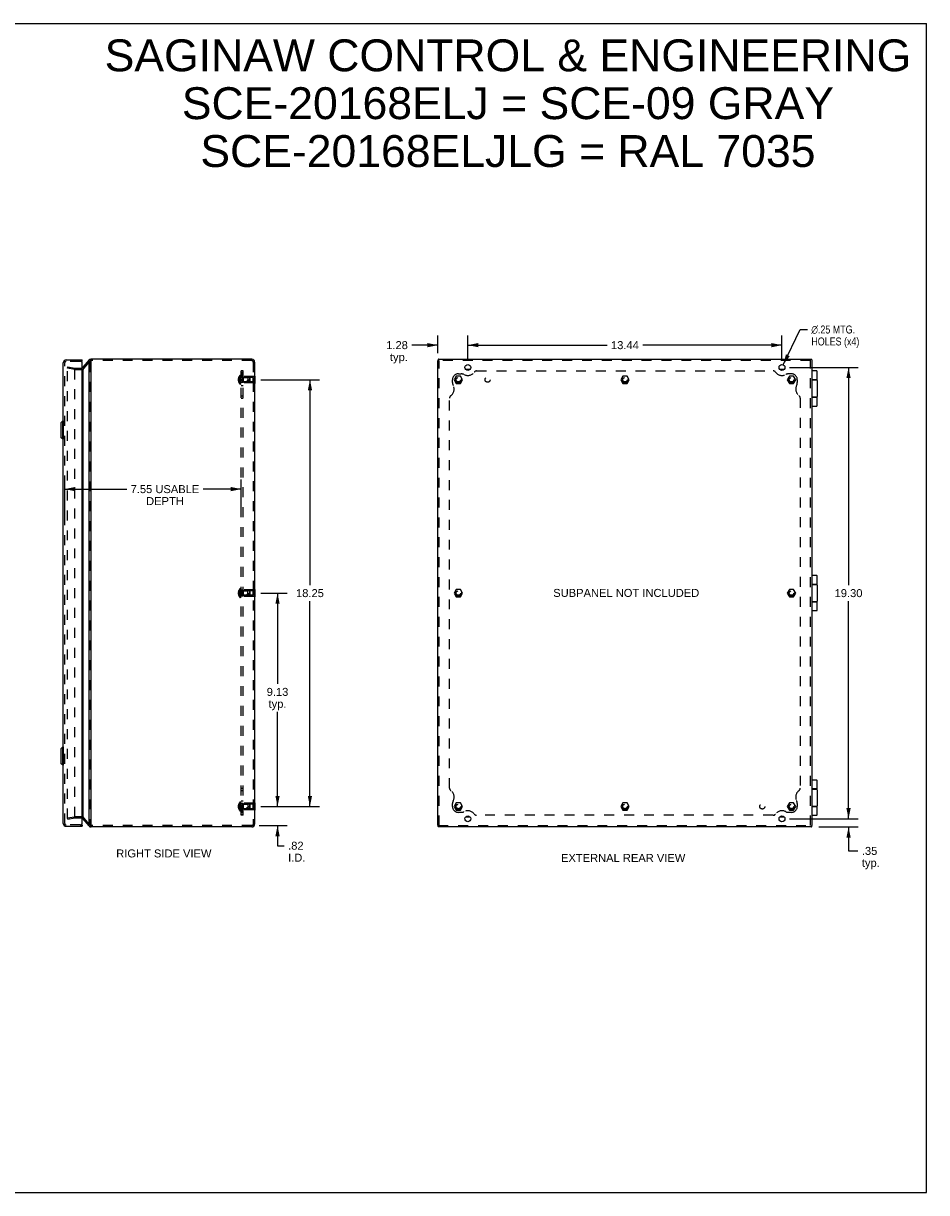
# Model space of a CAD drawing. Header units: inches. Extents: x 0 to 77.3, y 0 to 50.
# Tile 10 of 10: x 38.6 to 77.3, y 0 to 50. Entities that reach past the tile are written whole.
import ezdxf

# ---------------------------------------------------------------- set-up
doc = ezdxf.new("R2010")
doc.units = ezdxf.units.IN
doc.header["$LTSCALE"] = 4.25
doc.header["$MEASUREMENT"] = 0
doc.linetypes.add('HIDDEN', pattern=[0.2, 0.1, -0.1])
doc.layers.get('0').update_dxf_attribs({"linetype": 'CONTINUOUS'})
for name, color, linetype in [('DEFAULT_2', 8, 'HIDDEN'), ('DIMENSIONS', 7, 'CONTINUOUS'), ('DOOR_ASSEMBLY', 7, 'CONTINUOUS'), ('SUBPANEL', 7, 'CONTINUOUS')]:
    doc.layers.add(name, color=color, linetype=linetype)
doc.styles.get("Standard").update_dxf_attribs({"font": 'arial.ttf'})
doc.styles.add('TEXTSTYLE_1', font='gdt', dxfattribs={"width": 0.8})
doc.dimstyles.new('DIMSTYLE_1', dxfattribs={"dimtxt": 0.340909, "dimasz": 0.454545, "dimexe": 0.09, "dimexo": 0.07, "dimgap": 0.0375, "dimtad": 0, "dimtih": 1, "dimtoh": 1, "dimzin": 4, "dimdsep": 46, "dimtxsty": 'Standard', "dimblk": '_FILLED', "dimblk1": '_FILLED', "dimblk2": '_FILLED', "dimcen": 0.09, "dimadec": 3, "dimazin": 1, "dimtfac": 1, "dimtdec": 3, "dimtofl": 0, "dimtmove": 0, "dimatfit": 3, "dimldrblk": '_FILLED', "dimfxl": 0, "dimtolj": 1, "dimtzin": 4, "dimarcsym": 0})
doc.dimstyles.new('DIMSTYLE_2', dxfattribs={"dimtxt": 0.340909, "dimasz": 0.454545, "dimexe": 0.09, "dimexo": 0.07, "dimgap": 0.09, "dimtad": 0, "dimtih": 1, "dimtoh": 1, "dimzin": 4, "dimdsep": 46, "dimtxsty": 'Standard', "dimblk": '_FILLED', "dimblk1": '_FILLED', "dimblk2": '_FILLED', "dimcen": 0.09, "dimadec": 3, "dimazin": 1, "dimtfac": 1, "dimtdec": 3, "dimtofl": 0, "dimtmove": 0, "dimatfit": 1, "dimldrblk": '_FILLED', "dimfxl": 0, "dimtolj": 1, "dimtzin": 4, "dimarcsym": 0})

# ---------------------------------------------------------------- blocks, each defined once
blk = doc.blocks.new('_FILLED')
at = {"color": 0, "linetype": 'ByBlock'}
blk.add_solid([(0, 0), (-1, 0.2), (-1, -0.2)], dxfattribs=at)
blk = doc.blocks.new('*D1')
at = {"layer": 'DIMENSIONS', "color": 2, "linetype": 'Continuous'}
for p, q in [((57.648, 35.605), (57.648, 36.65)), ((71.086, 35.605), (71.086, 36.65)), ((57.648, 36.24), (63.601, 36.24)), ((71.086, 36.24), (65.133, 36.24))]:
    blk.add_line(p, q, dxfattribs=at)
at = {"layer": 'DIMENSIONS', "color": 2, "linetype": 'Continuous', "xscale": 0.4545454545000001, "yscale": 0.4545454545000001, "zscale": 0.4545454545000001, "rotation": 180}
blk.add_blockref('_FILLED', (57.648, 36.24), dxfattribs=at)
at = {"layer": 'DIMENSIONS', "color": 2, "linetype": 'Continuous', "xscale": 0.4545454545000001, "yscale": 0.4545454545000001, "zscale": 0.4545454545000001}
blk.add_blockref('_FILLED', (71.086, 36.24), dxfattribs=at)
at = {"layer": 'DIMENSIONS', "color": 2, "linetype": 'Continuous', "insert": (64.367, 36.411), "char_height": 0.3409, "width": 1.19128, "attachment_point": 2, "line_spacing_factor": 0.9}
blk.add_mtext('13.44', dxfattribs=at)
blk = doc.blocks.new('*D2')
at = {"layer": 'DIMENSIONS', "color": 2, "linetype": 'Continuous'}
for p, q in [((71.14, 35.4), (71.866, 36.91)), ((71.866, 36.91), (72.171, 36.91))]:
    blk.add_line(p, q, dxfattribs=at)
at = {"layer": 'DIMENSIONS', "color": 2, "linetype": 'Continuous', "xscale": 0.4545454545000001, "yscale": 0.4545454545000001, "zscale": 0.4545454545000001, "rotation": 244.325377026}
blk.add_blockref('_FILLED', (71.14, 35.4), dxfattribs=at)
at = {"layer": 'DIMENSIONS', "color": 2, "linetype": 'Continuous', "insert": (72.341, 37.08), "char_height": 0.34091, "width": 2.56379, "attachment_point": 1, "line_spacing_factor": 0.9, "style": 'TEXTSTYLE_1'}
blk.add_mtext('{\\fgdt;n}\\fArial;.25 MTG.\\PHOLES (x4)', dxfattribs=at)
blk = doc.blocks.new('*D3')
at = {"layer": 'DIMENSIONS', "color": 2, "linetype": 'Continuous'}
for p, q in [((71.404, 35.287), (74.343, 35.287)), ((73.933, 35.287), (73.933, 25.978)), ((73.933, 15.987), (73.933, 25.296)), ((71.529, 15.987), (74.343, 15.987))]:
    blk.add_line(p, q, dxfattribs=at)
at = {"layer": 'DIMENSIONS', "color": 2, "linetype": 'Continuous', "xscale": 0.4545454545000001, "yscale": 0.4545454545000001, "zscale": 0.4545454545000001}
for p, rotation in [((73.933, 35.287), 90), ((73.933, 15.987), 270)]:
    blk.add_blockref('_FILLED', p, dxfattribs=dict(at, rotation=rotation))
at = {"layer": 'DIMENSIONS', "color": 2, "linetype": 'Continuous', "insert": (73.933, 25.807), "char_height": 0.3409, "width": 1.19128, "attachment_point": 2, "line_spacing_factor": 0.9}
blk.add_mtext('19.30', dxfattribs=at)
blk = doc.blocks.new('*D4')
at = {"layer": 'DIMENSIONS', "color": 2, "linetype": 'Continuous'}
for p, q in [((73.933, 15.987), (73.933, 16.896)), ((71.404, 15.987), (74.343, 15.987)), ((72.664, 15.637), (74.343, 15.637)), ((73.933, 15.637), (73.933, 14.612)), ((73.933, 14.612), (74.331, 14.612))]:
    blk.add_line(p, q, dxfattribs=at)
at = {"layer": 'DIMENSIONS', "color": 2, "linetype": 'Continuous', "xscale": 0.4545454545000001, "yscale": 0.4545454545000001, "zscale": 0.4545454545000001}
for p, rotation in [((73.933, 15.987), 270), ((73.933, 15.637), 90)]:
    blk.add_blockref('_FILLED', p, dxfattribs=dict(at, rotation=rotation))
at = {"layer": 'DIMENSIONS', "color": 2, "linetype": 'Continuous', "insert": (74.502, 14.783), "char_height": 0.3409, "width": 0.76673, "attachment_point": 1, "line_spacing_factor": 0.9}
blk.add_mtext('.35\\Ptyp.', dxfattribs=at)
blk = doc.blocks.new('*D5')
at = {"layer": 'DIMENSIONS', "color": 2, "linetype": 'Continuous'}
for p, q in [((56.367, 35.895), (56.367, 36.65)), ((57.648, 35.605), (57.648, 36.65)), ((56.367, 36.24), (55.253, 36.24)), ((57.648, 36.24), (58.557, 36.24))]:
    blk.add_line(p, q, dxfattribs=at)
at = {"layer": 'DIMENSIONS', "color": 2, "linetype": 'Continuous', "xscale": 0.4545454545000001, "yscale": 0.4545454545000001, "zscale": 0.4545454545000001}
blk.add_blockref('_FILLED', (56.367, 36.24), dxfattribs=at)
at = {"layer": 'DIMENSIONS', "color": 2, "linetype": 'Continuous', "xscale": 0.4545454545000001, "yscale": 0.4545454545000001, "zscale": 0.4545454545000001, "rotation": 180}
blk.add_blockref('_FILLED', (57.648, 36.24), dxfattribs=at)
at = {"layer": 'DIMENSIONS', "color": 2, "linetype": 'Continuous', "insert": (55.083, 36.411), "char_height": 0.3409, "width": 0.92641, "attachment_point": 3, "line_spacing_factor": 0.9}
blk.add_mtext('1.28\\Ptyp.', dxfattribs=at)
blk = doc.blocks.new('*D9')
at = {"layer": 'DIMENSIONS', "color": 2, "linetype": 'Continuous'}
for p, q in [((48.789, 34.762), (51.304, 34.762)), ((50.895, 34.762), (50.895, 25.978)), ((50.895, 16.512), (50.895, 25.296)), ((48.789, 16.512), (51.304, 16.512))]:
    blk.add_line(p, q, dxfattribs=at)
at = {"layer": 'DIMENSIONS', "color": 2, "linetype": 'Continuous', "xscale": 0.4545454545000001, "yscale": 0.4545454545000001, "zscale": 0.4545454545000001}
for p, rotation in [((50.895, 34.762), 90), ((50.895, 16.512), 270)]:
    blk.add_blockref('_FILLED', p, dxfattribs=dict(at, rotation=rotation))
at = {"layer": 'DIMENSIONS', "color": 2, "linetype": 'Continuous', "insert": (50.895, 25.807), "char_height": 0.3409, "width": 1.19128, "attachment_point": 2, "line_spacing_factor": 0.9}
blk.add_mtext('18.25', dxfattribs=at)
blk = doc.blocks.new('*D10')
at = {"layer": 'DIMENSIONS', "color": 2, "linetype": 'Continuous'}
for p, q in [((49.507, 16.512), (49.507, 17.421)), ((48.789, 16.512), (49.916, 16.512)), ((48.727, 15.697), (49.916, 15.697)), ((49.507, 15.697), (49.507, 14.835)), ((49.507, 14.835), (49.789, 14.835))]:
    blk.add_line(p, q, dxfattribs=at)
at = {"layer": 'DIMENSIONS', "color": 2, "linetype": 'Continuous', "xscale": 0.4545454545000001, "yscale": 0.4545454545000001, "zscale": 0.4545454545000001}
for p, rotation in [((49.507, 16.512), 270), ((49.507, 15.697), 90)]:
    blk.add_blockref('_FILLED', p, dxfattribs=dict(at, rotation=rotation))
at = {"layer": 'DIMENSIONS', "color": 2, "linetype": 'Continuous', "insert": (49.96, 15.005), "char_height": 0.3409, "width": 0.73885, "attachment_point": 1, "line_spacing_factor": 0.9}
blk.add_mtext('.82\\PI.D.', dxfattribs=at)
blk = doc.blocks.new('*D11')
at = {"layer": 'DIMENSIONS', "color": 2, "linetype": 'Continuous'}
for p, q in [((48.789, 25.637), (49.916, 25.637)), ((49.507, 25.637), (49.507, 21.755)), ((49.507, 16.512), (49.507, 20.561)), ((48.789, 16.512), (49.916, 16.512))]:
    blk.add_line(p, q, dxfattribs=at)
at = {"layer": 'DIMENSIONS', "color": 2, "linetype": 'Continuous', "xscale": 0.4545454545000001, "yscale": 0.4545454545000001, "zscale": 0.4545454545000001}
for p, rotation in [((49.507, 25.637), 90), ((49.507, 16.512), 270)]:
    blk.add_blockref('_FILLED', p, dxfattribs=dict(at, rotation=rotation))
at = {"layer": 'DIMENSIONS', "color": 2, "linetype": 'Continuous', "insert": (49.507, 21.584), "char_height": 0.3409, "width": 0.92641, "attachment_point": 2, "line_spacing_factor": 0.9}
blk.add_mtext('9.13\\Ptyp.', dxfattribs=at)
blk = doc.blocks.new('*D17')
at = {"layer": 'DIMENSIONS', "color": 2, "linetype": 'Continuous'}
for p, q in [((40.405, 28.955), (40.405, 30.493)), ((40.405, 30.084), (43.055, 30.084)), ((47.958, 30.084), (46.329, 30.084)), ((47.958, 28.955), (47.958, 30.493))]:
    blk.add_line(p, q, dxfattribs=at)
at = {"layer": 'DIMENSIONS', "color": 2, "linetype": 'Continuous', "xscale": 0.4545454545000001, "yscale": 0.4545454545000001, "zscale": 0.4545454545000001, "rotation": 180}
blk.add_blockref('_FILLED', (40.405, 30.084), dxfattribs=at)
at = {"layer": 'DIMENSIONS', "color": 2, "linetype": 'Continuous', "xscale": 0.4545454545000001, "yscale": 0.4545454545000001, "zscale": 0.4545454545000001}
blk.add_blockref('_FILLED', (47.958, 30.084), dxfattribs=at)
at = {"layer": 'DIMENSIONS', "color": 2, "linetype": 'Continuous', "insert": (44.692, 30.254), "char_height": 0.34091, "width": 2.93385, "attachment_point": 2, "line_spacing_factor": 0.9}
blk.add_mtext('7.55 USABLE\\PDEPTH', dxfattribs=at)

msp = doc.modelspace()

# ---------------------------------------------------------------- linework, layer by layer
at = {"color": 7, "linetype": 'Continuous'}
for p, q in [((0, 50), (77.273, 50)), ((77.273, 0), (77.273, 50)), ((41.502, 35.632), (41.475, 35.632)), ((41.536, 35.568), (41.536, 35.577)), ((56.372, 35.62), (56.372, 35.577)), ((72.35, 35.632), (72.307, 35.632)), ((57.737, 35.199), (57.559, 35.199)), ((71.175, 35.199), (70.997, 35.199)), ((48.533, 34.918), (48.529, 34.918)), ((48.533, 34.762), (48.529, 34.762)), ((48.533, 34.606), (48.529, 34.606)), ((48.533, 34.918), (48.533, 34.606)), ((48.533, 25.793), (48.529, 25.793)), ((48.533, 25.637), (48.529, 25.637)), ((48.533, 25.793), (48.533, 25.481)), ((48.533, 25.481), (48.529, 25.481)), ((72.371, 17.265), (72.367, 17.265)), ((72.371, 17.009), (72.367, 17.009)), ((72.371, 17.009), (72.371, 17.265)), ((48.533, 16.668), (48.529, 16.668)), ((48.533, 16.512), (48.529, 16.512)), ((48.533, 16.668), (48.533, 16.356)), ((48.533, 16.356), (48.529, 16.356)), ((57.559, 16.075), (57.737, 16.075)), ((70.997, 16.075), (71.175, 16.075)), ((56.372, 15.697), (56.372, 15.654)), ((72.362, 15.654), (72.362, 15.697)), ((0, 0), (77.273, 0))]:
    msp.add_line(p, q, dxfattribs=at)
at = {"color": 3, "linetype": 'Continuous'}
for p, q in [((41.444, 35.616), (41.181, 35.298)), ((41.444, 15.758), (41.444, 35.516)), ((48.409, 35.637), (41.536, 35.637)), ((41.536, 15.706), (41.536, 35.568)), ((48.529, 35.517), (48.529, 15.757)), ((56.367, 15.697), (56.367, 35.577)), ((56.386, 35.635), (56.385, 35.635)), ((56.388, 35.637), (72.307, 35.637)), ((72.365, 35.618), (72.365, 35.619)), ((72.367, 35.616), (72.367, 15.697)), ((41.181, 35.207), (41.181, 16.066)), ((41.444, 15.68), (41.181, 15.993)), ((48.409, 15.637), (41.536, 15.637)), ((56.386, 15.639), (56.385, 15.639)), ((72.346, 15.637), (56.388, 15.637)), ((72.348, 15.639), (72.349, 15.639))]:
    msp.add_line(p, q, dxfattribs=at)
for points in [[(41.444, 35.616), (41.446, 35.618), (41.449, 35.62), (41.451, 35.622), (41.454, 35.624), (41.456, 35.626), (41.459, 35.627)], [(41.475, 35.632), (41.472, 35.632), (41.469, 35.632), (41.466, 35.631), (41.463, 35.63), (41.461, 35.629), (41.459, 35.627)], [(56.377, 35.629), (56.376, 35.628), (56.374, 35.627), (56.373, 35.625), (56.373, 35.624), (56.372, 35.622), (56.372, 35.62), (56.372, 35.62)], [(56.381, 35.632), (56.381, 35.631), (56.38, 35.631), (56.379, 35.631), (56.378, 35.63), (56.378, 35.629), (56.377, 35.629)], [(56.384, 35.634), (56.383, 35.634), (56.383, 35.633), (56.382, 35.633), (56.381, 35.632)], [(56.385, 35.635), (56.385, 35.634), (56.384, 35.634)], [(56.388, 35.637), (56.387, 35.636), (56.387, 35.636), (56.386, 35.636), (56.386, 35.636), (56.386, 35.635)], [(56.388, 35.637), (56.388, 35.637), (56.388, 35.637), (56.388, 35.637), (56.388, 35.637), (56.388, 35.637), (56.388, 35.637)], [(72.359, 35.627), (72.358, 35.628), (72.357, 35.63), (72.355, 35.631), (72.354, 35.631), (72.352, 35.632), (72.35, 35.632), (72.35, 35.632)], [(72.362, 35.622), (72.362, 35.623), (72.361, 35.624), (72.361, 35.625), (72.36, 35.626), (72.36, 35.626), (72.359, 35.627)], [(72.364, 35.62), (72.364, 35.621), (72.363, 35.621), (72.363, 35.622), (72.362, 35.622)], [(72.365, 35.619), (72.365, 35.619), (72.364, 35.62)], [(72.367, 35.616), (72.366, 35.617), (72.366, 35.617), (72.366, 35.617), (72.366, 35.618), (72.365, 35.618)], [(72.367, 35.616), (72.367, 35.616), (72.367, 35.616), (72.367, 35.616), (72.367, 35.616), (72.367, 35.616), (72.367, 35.616)], [(41.175, 35.288), (41.17, 35.282), (41.166, 35.276), (41.161, 35.27), (41.156, 35.264), (41.155, 35.263)], [(41.181, 35.298), (41.18, 35.296), (41.179, 35.295), (41.178, 35.293), (41.177, 35.291), (41.176, 35.29), (41.175, 35.288)], [(56.377, 15.645), (56.376, 15.646), (56.374, 15.647), (56.373, 15.649), (56.373, 15.65), (56.372, 15.652), (56.372, 15.654), (56.372, 15.654)], [(56.381, 15.642), (56.381, 15.642), (56.38, 15.643), (56.379, 15.643), (56.378, 15.644), (56.378, 15.644), (56.377, 15.645)], [(56.384, 15.64), (56.383, 15.64), (56.383, 15.641), (56.382, 15.641), (56.381, 15.642)], [(56.385, 15.639), (56.385, 15.639), (56.384, 15.64)], [(56.388, 15.637), (56.387, 15.638), (56.387, 15.638), (56.386, 15.638), (56.386, 15.638), (56.386, 15.639)], [(56.388, 15.637), (56.388, 15.637), (56.388, 15.637), (56.388, 15.637), (56.388, 15.637), (56.388, 15.637), (56.388, 15.637)], [(72.346, 15.637), (72.347, 15.638), (72.347, 15.638), (72.348, 15.638), (72.348, 15.638), (72.348, 15.639)], [(72.346, 15.637), (72.346, 15.637), (72.346, 15.637), (72.346, 15.637), (72.346, 15.637), (72.346, 15.637), (72.346, 15.637)], [(72.349, 15.639), (72.349, 15.639), (72.35, 15.64)], [(72.35, 15.64), (72.351, 15.64), (72.351, 15.641), (72.352, 15.641), (72.353, 15.642)], [(72.353, 15.642), (72.353, 15.642), (72.354, 15.643), (72.355, 15.643), (72.356, 15.644), (72.356, 15.644), (72.357, 15.645)], [(72.357, 15.645), (72.358, 15.646), (72.36, 15.647), (72.361, 15.649), (72.361, 15.65), (72.362, 15.652), (72.362, 15.654), (72.362, 15.654)]]:
    msp.add_lwpolyline(points, dxfattribs=at)
for centre in [(57.648, 35.287), (71.086, 35.287), (57.648, 15.987), (71.086, 15.987)]:
    msp.add_circle(centre, 0.125, dxfattribs=at)
for centre, radius, start, end in [((41.536, 35.517), 0.12, 90, 106.6344), ((48.409, 35.517), 0.12, 0, 90), ((41.135, 15.955), 0.06, 40, 71.1765), ((41.536, 15.757), 0.12, 220, 270), ((48.409, 15.757), 0.12, 270, 360)]:
    msp.add_arc(centre, radius, start, end, dxfattribs=at)
at = {"layer": 'DEFAULT_2', "color": 8, "linetype": 'HIDDEN'}
for p, q in [((41.227, 35.242), (41.49, 35.556)), ((41.49, 35.516), (41.49, 15.758)), ((41.576, 35.577), (41.536, 35.577)), ((48.409, 35.577), (41.576, 35.577)), ((48.469, 35.517), (48.469, 15.757)), ((72.307, 35.577), (56.388, 35.577)), ((56.427, 15.697), (56.427, 35.577)), ((72.307, 15.697), (72.307, 35.616)), ((40.529, 35.253), (40.539, 35.313)), ((40.529, 15.996), (40.529, 35.278)), ((40.826, 35.201), (40.529, 35.253)), ((40.539, 35.313), (40.836, 35.26)), ((40.836, 16.076), (40.836, 35.198)), ((40.847, 35.259), (41.135, 35.259)), ((40.847, 35.199), (41.135, 35.199)), ((48.033, 34.622), (48.033, 34.902)), ((48.512, 34.902), (48.033, 34.902)), ((48.043, 34.857), (48.033, 34.867)), ((48.043, 34.667), (48.033, 34.657)), ((48.512, 34.622), (48.033, 34.622)), ((48.043, 34.857), (48.043, 34.667)), ((48.471, 34.857), (48.043, 34.857)), ((48.471, 34.667), (48.043, 34.667)), ((48.471, 34.667), (48.471, 34.857)), ((48.512, 34.918), (48.512, 34.606)), ((48.529, 34.918), (48.512, 34.918)), ((48.529, 34.762), (48.512, 34.762)), ((48.529, 34.606), (48.512, 34.606)), ((57.152, 34.918), (57.062, 34.762)), ((57.062, 34.762), (57.152, 34.606)), ((57.332, 34.918), (57.152, 34.918)), ((57.152, 34.606), (57.332, 34.606)), ((57.422, 34.762), (57.332, 34.918)), ((57.332, 34.606), (57.422, 34.762)), ((64.277, 34.918), (64.187, 34.762)), ((64.187, 34.762), (64.277, 34.606)), ((64.457, 34.918), (64.277, 34.918)), ((64.277, 34.606), (64.457, 34.606)), ((64.547, 34.762), (64.457, 34.918)), ((64.457, 34.606), (64.547, 34.762)), ((71.402, 34.918), (71.312, 34.762)), ((71.312, 34.762), (71.402, 34.606)), ((71.582, 34.918), (71.402, 34.918)), ((71.402, 34.606), (71.582, 34.606)), ((71.672, 34.762), (71.582, 34.918)), ((71.582, 34.606), (71.672, 34.762)), ((48.512, 25.777), (48.033, 25.777)), ((48.033, 25.497), (48.033, 25.777)), ((48.043, 25.732), (48.033, 25.742)), ((48.043, 25.542), (48.033, 25.532)), ((48.471, 25.732), (48.043, 25.732)), ((48.043, 25.732), (48.043, 25.542)), ((48.471, 25.542), (48.043, 25.542)), ((48.471, 25.542), (48.471, 25.732)), ((48.529, 25.793), (48.512, 25.793)), ((48.512, 25.793), (48.512, 25.481)), ((48.529, 25.637), (48.512, 25.637)), ((57.152, 25.793), (57.062, 25.637)), ((57.062, 25.637), (57.152, 25.481)), ((57.332, 25.793), (57.152, 25.793)), ((57.422, 25.637), (57.332, 25.793)), ((57.332, 25.481), (57.422, 25.637)), ((71.402, 25.793), (71.312, 25.637)), ((71.312, 25.637), (71.402, 25.481)), ((71.582, 25.793), (71.402, 25.793)), ((71.672, 25.637), (71.582, 25.793)), ((71.582, 25.481), (71.672, 25.637)), ((48.512, 25.497), (48.033, 25.497)), ((48.529, 25.481), (48.512, 25.481)), ((57.152, 25.481), (57.332, 25.481)), ((71.402, 25.481), (71.582, 25.481)), ((48.512, 16.652), (48.033, 16.652)), ((48.033, 16.372), (48.033, 16.652)), ((48.043, 16.607), (48.033, 16.617)), ((48.471, 16.607), (48.043, 16.607)), ((48.043, 16.607), (48.043, 16.417)), ((48.471, 16.417), (48.471, 16.607)), ((48.529, 16.668), (48.512, 16.668)), ((48.512, 16.668), (48.512, 16.356)), ((48.529, 16.512), (48.512, 16.512)), ((57.152, 16.668), (57.062, 16.512)), ((57.062, 16.512), (57.152, 16.356)), ((57.332, 16.668), (57.152, 16.668)), ((57.422, 16.512), (57.332, 16.668)), ((57.332, 16.356), (57.422, 16.512)), ((64.277, 16.668), (64.187, 16.512)), ((64.187, 16.512), (64.277, 16.356)), ((64.457, 16.668), (64.277, 16.668)), ((64.547, 16.512), (64.457, 16.668)), ((64.457, 16.356), (64.547, 16.512)), ((71.402, 16.668), (71.312, 16.512)), ((71.312, 16.512), (71.402, 16.356)), ((71.582, 16.668), (71.402, 16.668)), ((71.672, 16.512), (71.582, 16.668)), ((71.582, 16.356), (71.672, 16.512)), ((40.529, 16.02), (40.826, 16.073)), ((40.529, 16.02), (40.539, 15.961)), ((40.836, 16.014), (40.539, 15.961)), ((41.135, 16.075), (40.847, 16.075)), ((41.135, 16.015), (40.847, 16.015)), ((41.49, 15.718), (41.227, 16.032)), ((48.043, 16.417), (48.033, 16.407)), ((48.512, 16.372), (48.033, 16.372)), ((48.471, 16.417), (48.043, 16.417)), ((48.529, 16.356), (48.512, 16.356)), ((57.152, 16.356), (57.332, 16.356)), ((64.277, 16.356), (64.457, 16.356)), ((71.402, 16.356), (71.582, 16.356)), ((41.576, 15.697), (41.536, 15.697)), ((48.409, 15.697), (41.576, 15.697)), ((56.388, 15.697), (72.346, 15.697))]:
    msp.add_line(p, q, dxfattribs=at)
for points in [[(40.529, 35.278), (40.529, 35.279), (40.529, 35.28), (40.53, 35.281), (40.53, 35.282), (40.531, 35.284), (40.531, 35.285), (40.532, 35.285), (40.533, 35.286), (40.534, 35.287)], [(40.534, 35.287), (40.536, 35.287), (40.537, 35.288), (40.538, 35.288), (40.539, 35.288)], [(40.539, 35.288), (40.539, 35.288), (40.54, 35.288)], [(40.529, 15.996), (40.529, 15.995), (40.529, 15.994), (40.53, 15.993), (40.53, 15.991)], [(40.536, 15.987), (40.534, 15.987), (40.533, 15.988), (40.532, 15.989), (40.531, 15.989), (40.531, 15.99), (40.53, 15.991)], [(40.539, 15.986), (40.538, 15.986), (40.537, 15.986), (40.536, 15.987)], [(40.54, 15.986), (40.539, 15.986), (40.539, 15.986)]]:
    msp.add_lwpolyline(points, dxfattribs=at)
for centre, radius in [((57.242, 34.762), 0.142), ((57.242, 34.762), 0.14), ((57.242, 34.762), 0.105), ((57.242, 34.762), 0.095), ((64.367, 34.762), 0.142), ((64.367, 34.762), 0.14), ((64.367, 34.762), 0.105), ((64.367, 34.762), 0.095), ((71.492, 34.762), 0.142), ((71.492, 34.762), 0.14), ((71.492, 34.762), 0.105), ((71.492, 34.762), 0.095), ((57.242, 25.637), 0.142), ((57.242, 25.637), 0.14), ((57.242, 25.637), 0.105), ((57.242, 25.637), 0.095), ((71.492, 25.637), 0.142), ((71.492, 25.637), 0.14), ((71.492, 25.637), 0.105), ((71.492, 25.637), 0.095), ((57.242, 16.512), 0.142), ((57.242, 16.512), 0.14), ((57.242, 16.512), 0.105), ((57.242, 16.512), 0.095), ((64.367, 16.512), 0.142), ((64.367, 16.512), 0.14), ((64.367, 16.512), 0.105), ((64.367, 16.512), 0.095), ((71.492, 16.512), 0.142), ((71.492, 16.512), 0.14), ((71.492, 16.512), 0.105), ((71.492, 16.512), 0.095)]:
    msp.add_circle(centre, radius, dxfattribs=at)
for centre, radius, start, end in [((41.536, 35.517), 0.06, 90, 140), ((48.409, 35.517), 0.06, 0, 90), ((40.847, 35.319), 0.12, 260, 270), ((40.847, 35.319), 0.06, 260, 270), ((41.135, 35.319), 0.12, 270, 320), ((40.847, 15.955), 0.12, 90, 100), ((40.847, 15.955), 0.06, 90, 100), ((41.135, 15.955), 0.12, 40, 90), ((41.135, 15.955), 0.06, 71.1765, 90), ((41.536, 15.757), 0.06, 220, 270), ((48.409, 15.757), 0.06, 270, 360)]:
    msp.add_arc(centre, radius, start, end, dxfattribs=at)
at = {"layer": 'DOOR_ASSEMBLY', "color": 3, "linetype": 'Continuous'}
for p, q in [((40.465, 35.607), (41.155, 35.607)), ((40.345, 15.787), (40.345, 35.487)), ((41.155, 15.817), (41.155, 35.457)), ((40.465, 15.667), (41.155, 15.667))]:
    msp.add_line(p, q, dxfattribs=at)
at = {"layer": 'DOOR_ASSEMBLY', "color": 8, "linetype": 'HIDDEN'}
for p, q in [((41.065, 35.547), (40.465, 35.547)), ((40.405, 15.787), (40.405, 35.487)), ((41.065, 15.727), (40.465, 15.727))]:
    msp.add_line(p, q, dxfattribs=at)
at = {"layer": 'DOOR_ASSEMBLY', "color": 7, "linetype": 'Continuous'}
for p, q in [((41.155, 35.547), (41.065, 35.547)), ((41.155, 35.547), (41.155, 35.607)), ((72.574, 35.137), (72.367, 35.137)), ((72.587, 34.762), (72.587, 35.124)), ((72.587, 34.762), (72.367, 34.762)), ((72.367, 34.757), (72.557, 34.757)), ((72.508, 34.762), (72.508, 34.757)), ((72.587, 34.727), (72.587, 34.047)), ((72.557, 34.017), (72.367, 34.017)), ((72.367, 34.012), (72.587, 34.012)), ((72.508, 34.017), (72.508, 34.012)), ((72.587, 33.65), (72.587, 34.012)), ((72.367, 33.637), (72.574, 33.637)), ((40.323, 33.001), (40.24, 32.918)), ((40.323, 32.213), (40.323, 33.001)), ((40.342, 33.001), (40.323, 33.001)), ((40.342, 33.001), (40.342, 32.213)), ((40.238, 32.913), (40.238, 32.301)), ((40.24, 32.918), (40.24, 32.296)), ((40.323, 32.213), (40.24, 32.296)), ((40.342, 32.213), (40.323, 32.213)), ((72.574, 26.387), (72.367, 26.387)), ((72.587, 26.012), (72.367, 26.012)), ((72.367, 26.007), (72.557, 26.007)), ((72.508, 26.012), (72.508, 26.007)), ((72.587, 26.012), (72.587, 26.374)), ((72.587, 25.977), (72.587, 25.297)), ((72.557, 25.267), (72.367, 25.267)), ((72.367, 25.262), (72.587, 25.262)), ((72.508, 25.267), (72.508, 25.262)), ((72.587, 24.9), (72.587, 25.262)), ((72.367, 24.887), (72.574, 24.887)), ((40.323, 19.061), (40.24, 18.978)), ((40.342, 19.061), (40.323, 19.061)), ((40.323, 18.273), (40.323, 19.061)), ((40.342, 19.061), (40.342, 18.273)), ((40.238, 18.973), (40.238, 18.361)), ((40.24, 18.978), (40.24, 18.356)), ((40.323, 18.273), (40.24, 18.356)), ((40.342, 18.273), (40.323, 18.273)), ((40.341, 17.605), (40.345, 17.605)), ((40.341, 17.349), (40.341, 17.605)), ((72.574, 17.637), (72.367, 17.637)), ((72.587, 17.262), (72.587, 17.624)), ((40.341, 17.349), (40.345, 17.349)), ((72.587, 17.262), (72.371, 17.262)), ((72.371, 17.257), (72.557, 17.257)), ((72.508, 17.262), (72.508, 17.257)), ((72.587, 17.227), (72.587, 16.547)), ((72.557, 16.517), (72.367, 16.517)), ((72.367, 16.512), (72.587, 16.512)), ((72.508, 16.517), (72.508, 16.512)), ((72.587, 16.15), (72.587, 16.512)), ((72.367, 16.137), (72.574, 16.137)), ((41.065, 15.727), (41.155, 15.727)), ((41.155, 15.727), (41.155, 15.667))]:
    msp.add_line(p, q, dxfattribs=at)
for points in [[(72.518, 34.762), (72.517, 34.762), (72.516, 34.762), (72.516, 34.762), (72.515, 34.762), (72.515, 34.762), (72.514, 34.762), (72.514, 34.762), (72.513, 34.762), (72.513, 34.762), (72.512, 34.762), (72.512, 34.762), (72.511, 34.761), (72.511, 34.761), (72.511, 34.761), (72.51, 34.761), (72.51, 34.761), (72.51, 34.761), (72.509, 34.761), (72.509, 34.761), (72.509, 34.761), (72.508, 34.761), (72.508, 34.761), (72.508, 34.76), (72.508, 34.76)], [(72.508, 34.013), (72.508, 34.013), (72.508, 34.013), (72.508, 34.013), (72.509, 34.013), (72.509, 34.013), (72.509, 34.013), (72.51, 34.013), (72.51, 34.013), (72.51, 34.013), (72.511, 34.013), (72.511, 34.013), (72.511, 34.012), (72.512, 34.012), (72.512, 34.012), (72.513, 34.012), (72.513, 34.012), (72.514, 34.012), (72.514, 34.012), (72.515, 34.012), (72.515, 34.012), (72.516, 34.012), (72.516, 34.012), (72.517, 34.012), (72.518, 34.012)], [(72.518, 26.012), (72.517, 26.012), (72.516, 26.012), (72.516, 26.012), (72.515, 26.012), (72.515, 26.012), (72.514, 26.012), (72.514, 26.012), (72.513, 26.012), (72.513, 26.012), (72.512, 26.012), (72.512, 26.012), (72.511, 26.011), (72.511, 26.011), (72.511, 26.011), (72.51, 26.011), (72.51, 26.011), (72.51, 26.011), (72.509, 26.011), (72.509, 26.011), (72.509, 26.011), (72.508, 26.011), (72.508, 26.011), (72.508, 26.01), (72.508, 26.01)], [(72.508, 25.263), (72.508, 25.263), (72.508, 25.263), (72.508, 25.263), (72.509, 25.263), (72.509, 25.263), (72.509, 25.263), (72.51, 25.263), (72.51, 25.263), (72.51, 25.263), (72.511, 25.263), (72.511, 25.263), (72.511, 25.262), (72.512, 25.262), (72.512, 25.262), (72.513, 25.262), (72.513, 25.262), (72.514, 25.262), (72.514, 25.262), (72.515, 25.262), (72.515, 25.262), (72.516, 25.262), (72.516, 25.262), (72.517, 25.262), (72.518, 25.262)], [(72.518, 17.262), (72.517, 17.262), (72.516, 17.262), (72.516, 17.262), (72.515, 17.262), (72.515, 17.262), (72.514, 17.262), (72.514, 17.262), (72.513, 17.262), (72.513, 17.262), (72.512, 17.262), (72.512, 17.262), (72.511, 17.261), (72.511, 17.261), (72.511, 17.261), (72.51, 17.261), (72.51, 17.261), (72.51, 17.261), (72.509, 17.261), (72.509, 17.261), (72.509, 17.261), (72.508, 17.261), (72.508, 17.261), (72.508, 17.26), (72.508, 17.26)], [(72.508, 16.513), (72.508, 16.513), (72.508, 16.513), (72.508, 16.513), (72.509, 16.513), (72.509, 16.513), (72.509, 16.513), (72.51, 16.513), (72.51, 16.513), (72.51, 16.513), (72.511, 16.513), (72.511, 16.513), (72.511, 16.512), (72.512, 16.512), (72.512, 16.512), (72.513, 16.512), (72.513, 16.512), (72.514, 16.512), (72.514, 16.512), (72.515, 16.512), (72.515, 16.512), (72.516, 16.512), (72.516, 16.512), (72.517, 16.512), (72.518, 16.512)]]:
    msp.add_lwpolyline(points, dxfattribs=at)
at = {"layer": 'DOOR_ASSEMBLY', "color": 3, "linetype": 'Continuous'}
for centre, radius, start, end in [((40.465, 35.487), 0.12, 90, 180), ((41.065, 35.457), 0.09, 0, 90), ((40.465, 15.787), 0.12, 180, 270), ((41.065, 15.817), 0.09, 270, 360)]:
    msp.add_arc(centre, radius, start, end, dxfattribs=at)
at = {"layer": 'DOOR_ASSEMBLY', "color": 8, "linetype": 'HIDDEN'}
for centre, start, end in [((40.465, 35.487), 90, 180), ((40.465, 15.787), 180, 270)]:
    msp.add_arc(centre, 0.06, start, end, dxfattribs=at)
at = {"layer": 'DOOR_ASSEMBLY', "color": 7, "linetype": 'Continuous'}
for centre, radius, start, end in [((72.574, 35.124), 0.013, 0, 90), ((72.557, 34.727), 0.03, 0, 90), ((72.557, 34.047), 0.03, 270, 360), ((72.574, 33.65), 0.013, 270, 360), ((40.342, 32.998), 0.00305, 360, 90), ((40.245, 32.913), 0.0071, 135, 180), ((40.245, 32.301), 0.0071, 180, 225), ((40.342, 32.216), 0.00305, 270, 0), ((72.557, 25.977), 0.03, 0, 90), ((72.574, 26.374), 0.013, 0, 90), ((72.557, 25.297), 0.03, 270, 360), ((72.574, 24.9), 0.013, 270, 360), ((40.342, 19.058), 0.00305, 360, 90), ((40.245, 18.973), 0.0071, 135, 180), ((40.245, 18.361), 0.0071, 180, 225), ((40.342, 18.276), 0.00305, 270, 0), ((72.574, 17.624), 0.013, 0, 90), ((72.557, 17.227), 0.03, 0, 90), ((72.557, 16.547), 0.03, 270, 360), ((72.574, 16.15), 0.013, 270, 360)]:
    msp.add_arc(centre, radius, start, end, dxfattribs=at)
at = {"layer": 'SUBPANEL', "color": 8, "linetype": 'HIDDEN'}
for p, q in [((47.958, 16.137), (47.958, 35.137)), ((48.033, 35.137), (47.958, 35.137)), ((47.958, 35.085), (48.033, 35.085)), ((48.033, 35.012), (47.958, 35.012)), ((48.033, 16.137), (48.033, 35.137)), ((57.242, 35.012), (57.367, 35.012)), ((58.025, 35.137), (70.709, 35.137)), ((71.492, 35.012), (71.367, 35.012)), ((47.845, 34.797), (47.83, 34.797)), ((47.845, 34.727), (47.83, 34.727)), ((47.845, 34.83), (47.835, 34.83)), ((47.845, 34.777), (47.835, 34.777)), ((47.845, 34.746), (47.835, 34.746)), ((47.845, 34.693), (47.835, 34.693)), ((47.845, 34.861), (47.845, 34.86)), ((47.845, 34.861), (47.845, 34.861)), ((47.845, 34.86), (47.845, 34.777)), ((47.845, 34.775), (47.845, 34.777)), ((47.845, 34.777), (47.845, 34.777)), ((47.845, 34.777), (47.867, 34.775)), ((47.845, 34.762), (47.845, 34.765)), ((47.845, 34.759), (47.845, 34.762)), ((47.845, 34.746), (47.845, 34.749)), ((47.845, 34.746), (47.867, 34.749)), ((47.845, 34.746), (47.845, 34.664)), ((47.845, 34.746), (47.845, 34.746)), ((47.845, 34.664), (47.845, 34.663)), ((47.845, 34.663), (47.845, 34.662)), ((47.867, 34.749), (47.889, 34.751)), ((47.889, 34.751), (47.91, 34.753)), ((47.897, 34.942), (47.897, 34.582)), ((47.909, 34.753), (47.93, 34.756)), ((47.912, 34.948), (47.912, 34.575)), ((47.958, 34.948), (47.912, 34.948)), ((47.958, 34.575), (47.912, 34.575)), ((47.958, 34.983), (48.033, 34.983)), ((48.033, 34.943), (47.958, 34.943)), ((48.033, 34.887), (47.958, 34.887)), ((48.033, 34.871), (47.958, 34.871)), ((47.958, 34.762), (48.033, 34.762)), ((48.033, 34.653), (47.958, 34.653)), ((48.033, 34.637), (47.958, 34.637)), ((47.958, 34.52), (48.033, 34.52)), ((47.986, 34.856), (47.986, 34.668)), ((47.986, 34.856), (48.233, 34.856)), ((47.986, 34.668), (48.233, 34.668)), ((48.233, 34.856), (48.233, 34.762)), ((48.323, 34.847), (48.233, 34.856)), ((48.233, 34.668), (48.233, 34.762)), ((48.323, 34.677), (48.233, 34.668)), ((48.323, 34.677), (48.323, 34.847)), ((48.333, 34.836), (48.323, 34.847)), ((48.333, 34.688), (48.323, 34.677)), ((48.333, 34.688), (48.333, 34.836)), ((56.992, 34.637), (56.992, 34.762)), ((71.742, 34.762), (71.742, 34.637)), ((47.958, 34.08), (48.033, 34.08)), ((47.958, 33.979), (48.033, 33.979)), ((56.867, 17.295), (56.867, 33.979)), ((71.867, 33.979), (71.867, 17.295)), ((47.845, 25.672), (47.83, 25.672)), ((47.845, 25.602), (47.83, 25.602)), ((47.845, 25.705), (47.835, 25.705)), ((47.845, 25.652), (47.835, 25.652)), ((47.845, 25.621), (47.835, 25.621)), ((47.845, 25.568), (47.835, 25.568)), ((47.845, 25.736), (47.845, 25.736)), ((47.845, 25.736), (47.845, 25.735)), ((47.845, 25.735), (47.845, 25.652)), ((47.845, 25.652), (47.845, 25.652)), ((47.845, 25.652), (47.867, 25.65)), ((47.845, 25.637), (47.845, 25.634)), ((47.845, 25.621), (47.867, 25.624)), ((47.845, 25.621), (47.845, 25.621)), ((47.845, 25.621), (47.845, 25.539)), ((47.845, 25.539), (47.845, 25.538)), ((47.845, 25.538), (47.845, 25.537)), ((47.867, 25.624), (47.889, 25.626)), ((47.889, 25.626), (47.91, 25.628)), ((47.897, 25.817), (47.897, 25.457)), ((47.909, 25.628), (47.93, 25.631)), ((47.958, 25.823), (47.912, 25.823)), ((47.912, 25.823), (47.912, 25.45)), ((48.033, 25.762), (47.958, 25.762)), ((48.033, 25.512), (47.958, 25.512)), ((47.986, 25.731), (48.233, 25.731)), ((47.986, 25.731), (47.986, 25.543)), ((47.986, 25.543), (48.233, 25.543)), ((48.323, 25.722), (48.233, 25.731)), ((48.233, 25.543), (48.233, 25.731)), ((48.323, 25.552), (48.233, 25.543)), ((48.333, 25.711), (48.323, 25.722)), ((48.323, 25.552), (48.323, 25.722)), ((48.333, 25.563), (48.323, 25.552)), ((48.333, 25.563), (48.333, 25.711)), ((47.958, 25.45), (47.912, 25.45)), ((47.958, 17.295), (48.033, 17.295)), ((47.958, 17.193), (48.033, 17.193)), ((47.845, 16.547), (47.83, 16.547)), ((47.845, 16.58), (47.835, 16.58)), ((47.845, 16.527), (47.835, 16.527)), ((47.845, 16.611), (47.845, 16.611)), ((47.845, 16.611), (47.845, 16.61)), ((47.845, 16.61), (47.845, 16.527)), ((47.845, 16.527), (47.845, 16.527)), ((47.845, 16.527), (47.867, 16.525)), ((47.845, 16.527), (47.845, 16.525)), ((47.845, 16.515), (47.845, 16.512)), ((47.845, 16.512), (47.845, 16.509)), ((47.867, 16.499), (47.889, 16.501)), ((47.889, 16.501), (47.91, 16.503)), ((47.897, 16.692), (47.897, 16.332)), ((47.909, 16.503), (47.93, 16.506)), ((47.958, 16.698), (47.912, 16.698)), ((47.912, 16.698), (47.912, 16.325)), ((47.958, 16.754), (48.033, 16.754)), ((48.033, 16.637), (47.958, 16.637)), ((48.033, 16.621), (47.958, 16.621)), ((47.958, 16.512), (48.033, 16.512)), ((47.986, 16.606), (48.233, 16.606)), ((47.986, 16.606), (47.986, 16.418)), ((48.323, 16.597), (48.233, 16.606)), ((48.233, 16.606), (48.233, 16.418)), ((48.333, 16.586), (48.323, 16.597)), ((48.323, 16.427), (48.323, 16.597)), ((48.333, 16.438), (48.333, 16.586)), ((56.992, 16.512), (56.992, 16.637)), ((71.742, 16.637), (71.742, 16.512)), ((47.845, 16.477), (47.83, 16.477)), ((47.845, 16.496), (47.835, 16.496)), ((47.845, 16.443), (47.835, 16.443)), ((47.845, 16.496), (47.867, 16.499)), ((47.845, 16.499), (47.845, 16.496)), ((47.845, 16.496), (47.845, 16.496)), ((47.845, 16.496), (47.845, 16.414)), ((47.845, 16.414), (47.845, 16.413)), ((47.845, 16.413), (47.845, 16.412)), ((47.958, 16.325), (47.912, 16.325)), ((48.033, 16.403), (47.958, 16.403)), ((48.033, 16.387), (47.958, 16.387)), ((48.033, 16.331), (47.958, 16.331)), ((47.958, 16.291), (48.033, 16.291)), ((48.033, 16.262), (47.958, 16.262)), ((47.958, 16.189), (48.033, 16.189)), ((48.033, 16.137), (47.958, 16.137)), ((47.986, 16.418), (48.233, 16.418)), ((48.323, 16.427), (48.233, 16.418)), ((48.333, 16.438), (48.323, 16.427)), ((57.367, 16.262), (57.242, 16.262)), ((70.709, 16.137), (58.025, 16.137)), ((71.492, 16.262), (71.367, 16.262))]:
    msp.add_line(p, q, dxfattribs=at)
for points in [[(47.835, 34.83), (47.834, 34.826), (47.833, 34.822), (47.832, 34.818), (47.832, 34.814), (47.831, 34.809), (47.831, 34.805), (47.83, 34.801), (47.83, 34.797)], [(47.83, 34.797), (47.83, 34.795), (47.83, 34.792), (47.831, 34.79), (47.831, 34.787), (47.832, 34.785), (47.833, 34.783), (47.834, 34.78), (47.835, 34.777)], [(47.835, 34.746), (47.834, 34.744), (47.833, 34.741), (47.832, 34.739), (47.831, 34.736), (47.831, 34.734), (47.83, 34.732), (47.83, 34.729), (47.83, 34.727)], [(47.83, 34.727), (47.83, 34.723), (47.831, 34.719), (47.831, 34.714), (47.832, 34.71), (47.832, 34.706), (47.833, 34.702), (47.834, 34.698), (47.835, 34.693)], [(47.845, 34.861), (47.867, 34.848), (47.889, 34.833), (47.91, 34.817), (47.93, 34.8), (47.95, 34.781), (47.969, 34.762)], [(47.845, 34.83), (47.867, 34.821), (47.889, 34.811), (47.909, 34.8), (47.93, 34.788), (47.95, 34.775), (47.969, 34.762)], [(47.845, 34.797), (47.867, 34.792), (47.889, 34.787), (47.909, 34.781), (47.93, 34.775), (47.95, 34.769), (47.969, 34.762)], [(47.845, 34.777), (47.845, 34.775), (47.845, 34.772), (47.845, 34.77), (47.845, 34.767), (47.845, 34.765), (47.845, 34.762)], [(47.845, 34.767), (47.845, 34.77), (47.845, 34.772)], [(47.845, 34.693), (47.867, 34.703), (47.889, 34.713), (47.909, 34.724), (47.93, 34.736), (47.95, 34.749), (47.969, 34.762)], [(47.845, 34.663), (47.867, 34.676), (47.889, 34.691), (47.91, 34.707), (47.93, 34.724), (47.95, 34.743), (47.969, 34.762)], [(47.845, 34.762), (47.845, 34.759), (47.845, 34.757), (47.845, 34.754), (47.845, 34.752), (47.845, 34.749), (47.845, 34.746)], [(47.845, 34.727), (47.867, 34.732), (47.889, 34.737), (47.909, 34.743), (47.93, 34.749), (47.95, 34.755), (47.969, 34.762)], [(47.845, 34.752), (47.845, 34.754), (47.845, 34.757)], [(47.867, 34.775), (47.889, 34.773), (47.91, 34.77), (47.93, 34.768), (47.95, 34.765), (47.969, 34.762)], [(47.889, 34.773), (47.909, 34.771), (47.93, 34.768), (47.95, 34.765), (47.969, 34.762)], [(47.93, 34.756), (47.95, 34.759), (47.969, 34.762)], [(47.93, 34.756), (47.95, 34.759), (47.969, 34.762)], [(47.835, 25.705), (47.834, 25.701), (47.833, 25.697), (47.832, 25.693), (47.832, 25.689), (47.831, 25.684), (47.831, 25.68), (47.83, 25.676), (47.83, 25.672)], [(47.83, 25.672), (47.83, 25.67), (47.83, 25.667), (47.831, 25.665), (47.831, 25.662), (47.832, 25.66), (47.833, 25.658), (47.834, 25.655), (47.835, 25.652)], [(47.835, 25.621), (47.834, 25.619), (47.833, 25.616), (47.832, 25.614), (47.831, 25.611), (47.831, 25.609), (47.83, 25.607), (47.83, 25.604), (47.83, 25.602)], [(47.83, 25.602), (47.83, 25.598), (47.831, 25.594), (47.831, 25.589), (47.832, 25.585), (47.832, 25.581), (47.833, 25.577), (47.834, 25.573), (47.835, 25.568)], [(47.845, 25.736), (47.867, 25.723), (47.889, 25.708), (47.91, 25.692), (47.93, 25.675), (47.95, 25.656), (47.969, 25.637)], [(47.845, 25.705), (47.867, 25.696), (47.889, 25.686), (47.909, 25.675), (47.93, 25.663), (47.95, 25.65), (47.969, 25.637)], [(47.845, 25.672), (47.867, 25.667), (47.889, 25.662), (47.909, 25.656), (47.93, 25.65), (47.95, 25.644), (47.969, 25.637)], [(47.845, 25.652), (47.845, 25.65), (47.845, 25.647), (47.845, 25.645), (47.845, 25.642), (47.845, 25.64), (47.845, 25.637)], [(47.845, 25.602), (47.867, 25.607), (47.889, 25.612), (47.909, 25.618), (47.93, 25.624), (47.95, 25.63), (47.969, 25.637)], [(47.845, 25.568), (47.867, 25.578), (47.889, 25.588), (47.909, 25.599), (47.93, 25.611), (47.95, 25.624), (47.969, 25.637)], [(47.845, 25.538), (47.867, 25.551), (47.889, 25.566), (47.91, 25.582), (47.93, 25.599), (47.95, 25.618), (47.969, 25.637)], [(47.845, 25.621), (47.845, 25.624), (47.845, 25.627), (47.845, 25.629), (47.845, 25.632), (47.845, 25.634)], [(47.867, 25.65), (47.889, 25.648), (47.91, 25.645), (47.93, 25.643), (47.95, 25.64), (47.969, 25.637)], [(47.889, 25.648), (47.909, 25.646), (47.93, 25.643), (47.95, 25.64), (47.969, 25.637)], [(47.93, 25.631), (47.95, 25.634), (47.969, 25.637)], [(47.93, 25.631), (47.95, 25.634), (47.969, 25.637)], [(47.835, 16.58), (47.834, 16.576), (47.833, 16.572), (47.832, 16.568), (47.832, 16.564), (47.831, 16.559), (47.831, 16.555), (47.83, 16.551), (47.83, 16.547)], [(47.83, 16.547), (47.83, 16.545), (47.83, 16.542), (47.831, 16.54), (47.831, 16.537), (47.832, 16.535), (47.833, 16.533), (47.834, 16.53), (47.835, 16.527)], [(47.845, 16.611), (47.867, 16.598), (47.889, 16.583), (47.91, 16.567), (47.93, 16.55), (47.95, 16.531), (47.969, 16.512)], [(47.845, 16.58), (47.867, 16.571), (47.889, 16.561), (47.909, 16.55), (47.93, 16.538), (47.95, 16.525), (47.969, 16.512)], [(47.845, 16.547), (47.867, 16.542), (47.889, 16.537), (47.909, 16.531), (47.93, 16.525), (47.95, 16.519), (47.969, 16.512)], [(47.845, 16.512), (47.845, 16.515), (47.845, 16.517), (47.845, 16.52), (47.845, 16.522), (47.845, 16.525), (47.845, 16.527)], [(47.845, 16.522), (47.845, 16.52), (47.845, 16.517)], [(47.845, 16.477), (47.867, 16.482), (47.889, 16.487), (47.909, 16.493), (47.93, 16.499), (47.95, 16.505), (47.969, 16.512)], [(47.845, 16.496), (47.845, 16.499), (47.845, 16.502), (47.845, 16.504), (47.845, 16.507), (47.845, 16.509), (47.845, 16.512)], [(47.845, 16.413), (47.867, 16.426), (47.889, 16.441), (47.91, 16.457), (47.93, 16.474), (47.95, 16.493), (47.969, 16.512)], [(47.845, 16.443), (47.867, 16.453), (47.889, 16.463), (47.909, 16.474), (47.93, 16.486), (47.95, 16.499), (47.969, 16.512)], [(47.845, 16.507), (47.845, 16.504), (47.845, 16.502)], [(47.867, 16.525), (47.889, 16.523), (47.91, 16.52), (47.93, 16.518), (47.95, 16.515), (47.969, 16.512)], [(47.889, 16.523), (47.909, 16.521), (47.93, 16.518), (47.95, 16.515), (47.969, 16.512)], [(47.93, 16.506), (47.95, 16.509), (47.969, 16.512)], [(47.93, 16.506), (47.95, 16.509), (47.969, 16.512)], [(47.835, 16.496), (47.834, 16.494), (47.833, 16.491), (47.832, 16.489), (47.831, 16.486), (47.831, 16.484), (47.83, 16.482), (47.83, 16.479), (47.83, 16.477)], [(47.83, 16.477), (47.83, 16.473), (47.831, 16.469), (47.831, 16.464), (47.832, 16.46), (47.832, 16.456), (47.833, 16.452), (47.834, 16.448), (47.835, 16.443)]]:
    msp.add_lwpolyline(points, dxfattribs=at)
for centre, radius in [((57.242, 34.762), 0.125), ((58.492, 34.762), 0.109), ((64.367, 34.762), 0.125), ((71.492, 34.762), 0.125), ((57.242, 25.637), 0.125), ((71.492, 25.637), 0.125), ((57.242, 16.512), 0.125), ((64.367, 16.512), 0.125), ((70.242, 16.512), 0.109), ((71.492, 16.512), 0.125)]:
    msp.add_circle(centre, radius, dxfattribs=at)
for centre, radius, start, end in [((57.242, 34.762), 0.25, 90, 180), ((57.367, 34.762), 0.25, 62.1089, 90), ((57.645, 35.287), 0.344, 242.1089, 324.1013), ((58.025, 35.012), 0.125, 90, 144.1013), ((70.709, 35.012), 0.125, 35.8987, 90), ((71.089, 35.287), 0.344, 215.8987, 297.8911), ((71.367, 34.762), 0.25, 90, 117.8911), ((71.492, 34.762), 0.25, 0, 90), ((48.087, 34.762), 0.261, 157.9106, 164.8059), ((48.087, 34.762), 0.261, 195.1941, 202.0894), ((48.087, 34.762), 0.262, 136.4862, 157.6387), ((48.087, 34.762), 0.262, 202.3613, 223.5138), ((47.912, 34.928), 0.02, 90, 136.4862), ((47.912, 34.595), 0.02, 223.5138, 270), ((47.986, 34.884), 0.0282, 180, 270), ((47.986, 34.64), 0.0282, 90, 180), ((48.503, 34.217), 0.571, 107.3354, 127.8138), ((56.717, 34.359), 0.344, 305.8987, 27.8911), ((57.242, 34.637), 0.25, 180, 207.8911), ((72.017, 34.359), 0.344, 152.1089, 234.1013), ((71.492, 34.637), 0.25, 332.1089, 360), ((56.992, 33.979), 0.125, 125.8987, 180), ((71.742, 33.979), 0.125, 0, 54.1013), ((48.087, 25.637), 0.261, 157.9106, 164.8059), ((48.087, 25.637), 0.261, 195.1941, 202.0894), ((48.087, 25.637), 0.262, 136.4862, 157.6387), ((48.087, 25.637), 0.262, 202.3613, 223.5138), ((47.912, 25.803), 0.02, 90, 136.4862), ((47.986, 25.759), 0.0282, 180, 270), ((47.986, 25.515), 0.0282, 90, 180), ((48.503, 25.092), 0.571, 107.3354, 127.8138), ((47.912, 25.47), 0.02, 223.5138, 270), ((56.992, 17.295), 0.125, 180, 234.1013), ((56.717, 16.915), 0.344, 332.1089, 54.1013), ((72.017, 16.915), 0.344, 125.8987, 207.8911), ((71.742, 17.295), 0.125, 305.8987, 360), ((48.087, 16.512), 0.261, 157.9106, 164.8059), ((48.087, 16.512), 0.262, 136.4862, 157.6387), ((47.912, 16.678), 0.02, 90, 136.4862), ((47.986, 16.634), 0.0282, 180, 270), ((48.503, 15.967), 0.571, 107.3354, 127.8138), ((57.242, 16.637), 0.25, 152.1089, 180), ((57.242, 16.512), 0.25, 180, 270), ((71.492, 16.512), 0.25, 270, 360), ((71.492, 16.637), 0.25, 0, 27.8911), ((48.087, 16.512), 0.261, 195.1941, 202.0894), ((48.087, 16.512), 0.262, 202.3613, 223.5138), ((47.912, 16.345), 0.02, 223.5138, 270), ((47.986, 16.39), 0.0282, 90, 180), ((57.367, 16.512), 0.25, 270, 297.8911), ((57.645, 15.987), 0.344, 35.8987, 117.8911), ((58.025, 16.262), 0.125, 215.8987, 270), ((70.709, 16.262), 0.125, 270, 324.1013), ((71.089, 15.987), 0.344, 62.1089, 144.1013), ((71.367, 16.512), 0.25, 242.1089, 270)]:
    msp.add_arc(centre, radius, start, end, dxfattribs=at)

# ---------------------------------------------------------------- texts
at = {"layer": 'DIMENSIONS', "color": 2, "linetype": 'Continuous', "attachment_point": 2, "line_spacing_factor": 0.9}
for s, insert, char_height, width in [('SAGINAW CONTROL & ENGINEERING\\PSCE-20168ELJ = SCE-09 GRAY\\PSCE-20168ELJLG = RAL 7035', (59.363, 49.315), 1.36364, 34.44069), ('SUBPANEL NOT INCLUDED', (64.424, 25.816), 0.34091, 6.23395), ('RIGHT SIDE VIEW', (44.645, 14.675), 0.34091, 4.06556), ('EXTERNAL REAR VIEW', (64.292, 14.482), 0.34091, 5.30754)]:
    msp.add_mtext(s, dxfattribs=dict(at, insert=insert, char_height=char_height, width=width))

# ---------------------------------------------------------------- dimensions: what is measured, and where the dimension line sits
at = {"layer": 'DIMENSIONS', "color": 2, "linetype": 'Continuous'}
dim = msp.add_diameter_dim_2p(p1=(71.14, 35.4), p2=(71.032, 35.174), text='%%c<> MTG.\\PHOLES (x4)', dimstyle='DIMSTYLE_2', override={"dimpost": '<>'}, dxfattribs=at)
dim.commit()
dim.dimension.update_dxf_attribs({"geometry": '*D2', "text_midpoint": (73.623, 36.654), "dimtype": 163})
dim = msp.add_linear_dim(base=(57.648, 36.24), p1=(56.367, 36.72), p2=(57.648, 35.535), text='<>\\Ptyp.', dimstyle='DIMSTYLE_1', dxfattribs=at)
dim.commit()
dim.dimension.update_dxf_attribs({"geometry": '*D5', "text_midpoint": (54.62, 35.985), "dimtype": 160})
dim = msp.add_linear_dim(base=(71.086, 36.24), p1=(57.648, 35.535), p2=(71.086, 35.535), dimstyle='DIMSTYLE_1', dxfattribs=at)
dim.commit()
dim.dimension.update_dxf_attribs({"geometry": '*D1', "text_midpoint": (64.381, 36.239), "dimtype": 160})
for base, p1, p2, picture, middle in [((73.933, 15.987), (71.334, 35.287), (71.459, 15.987), '*D3', (73.948, 25.635)), ((50.895, 16.512), (48.719, 34.762), (48.719, 16.512), '*D9', (50.911, 25.635))]:
    dim = msp.add_linear_dim(base=base, p1=p1, p2=p2, angle=270, dimstyle='DIMSTYLE_1', dxfattribs=at)
    dim.commit()
    dim.dimension.update_dxf_attribs({"geometry": picture, "text_midpoint": middle, "dimtype": 160})
for base, p1, p2, angle, text, picture, middle in [((40.405, 30.084), (47.958, 28.885), (40.405, 28.885), 180, '<> USABLE\\PDEPTH', '*D17', (44.692, 29.828)), ((49.506956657, 25.636962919), (48.718845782, 16.511962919), (48.718845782, 25.636962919), 90, '<>\\Ptyp.', '*D11', (49.506956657, 21.158052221)), ((49.506956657, 16.511962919), (48.657345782, 15.696962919), (48.718845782, 16.511962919), 90, '<>\\PI.D.', '*D10', (50.329139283, 14.579079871)), ((73.933, 15.987), (72.594, 15.637), (71.334, 15.987), 90, '<>\\Ptyp.', '*D4', (74.885, 14.357))]:
    dim = msp.add_linear_dim(base=base, p1=p1, p2=p2, angle=angle, text=text, dimstyle='DIMSTYLE_1', dxfattribs=at)
    dim.commit()
    dim.dimension.update_dxf_attribs({"geometry": picture, "text_midpoint": middle, "dimtype": 160})

doc.saveas('drawing.dxf')
